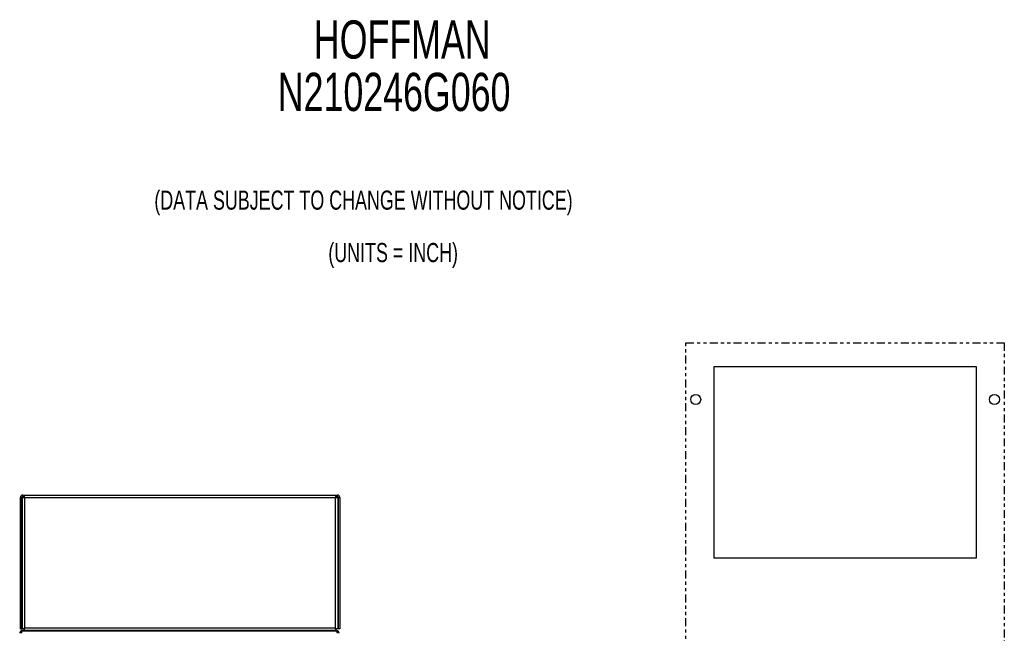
# Model space of a CAD drawing. Extents: x 2 to 64, y 0.8 to 42.
# Tile 7 of 7: x 31.4 to 62.3, y 22.7 to 42. Entities that reach past the tile are written whole.
import ezdxf

# ---------------------------------------------------------------- set-up
doc = ezdxf.new("R2010")
doc.units = 0
doc.linetypes.add('PHANTOM', pattern=[0.5, 0.25, -0.05, 0.05, -0.05, 0.05, -0.05])
for name, color, linetype in [('ACCESSORIES', 11, 'CONTINUOUS'), ('BODY', 3, 'CONTINUOUS'), ('TEXT', 7, 'CONTINUOUS')]:
    doc.layers.add(name, color=color, linetype=linetype)
doc.styles.add('SLDTEXTSTYLE0', font='TXT', dxfattribs={"width": 0.7})

# ---------------------------------------------------------------- blocks, each defined once
blk = doc.blocks.new('SW_NOTE_1')
at = {"layer": 'TEXT', "color": 0, "linetype": 'CONTINUOUS', "style": 'SLDTEXTSTYLE0', "width": 0.7}
for s, p in [('(DATA SUBJECT TO CHANGE WITHOUT NOTICE)', (1.512, 0.173)), ('(UNITS = INCH)', (6.976, -1.473))]:
    blk.add_text(s, height=0.6, dxfattribs=at).set_placement(p)

msp = doc.modelspace()

# ---------------------------------------------------------------- linework, layer by layer
at = {"layer": 'ACCESSORIES', "linetype": 'PHANTOM'}
for p, q in [((52.289, 10.953), (52.289, 31.853)), ((52.289, 31.853), (62.289, 31.853)), ((62.289, 31.853), (62.289, 10.953))]:
    msp.add_line(p, q, dxfattribs=at)
at = {"layer": 'ACCESSORIES', "linetype": 'CONTINUOUS'}
for p, q in [((61.414, 31.103), (53.164, 31.103)), ((53.164, 31.103), (53.164, 25.103)), ((61.414, 25.103), (61.414, 31.103)), ((53.164, 25.103), (61.414, 25.103))]:
    msp.add_line(p, q, dxfattribs=at)
for centre in [(52.599, 30.073), (61.979, 30.073)]:
    msp.add_circle(centre, 0.156, dxfattribs=at)
at = {"layer": 'BODY', "linetype": 'CONTINUOUS'}
for p, q in [((31.39, 22.87), (31.39, 26.993)), ((31.437, 26.993), (31.39, 26.993)), ((31.437, 22.87), (31.437, 26.993)), ((31.443, 26.993), (31.443, 22.87)), ((31.443, 26.993), (31.52, 26.993)), ((31.467, 27.023), (31.467, 27.07)), ((31.467, 27.07), (31.52, 27.07)), ((31.467, 27.023), (31.52, 27.023)), ((31.52, 26.993), (31.52, 27.07)), ((31.52, 27.07), (41.29, 27.07)), ((31.52, 26.993), (31.52, 22.9)), ((31.52, 26.993), (41.29, 26.993)), ((41.29, 27.07), (41.29, 26.993)), ((41.29, 27.07), (41.343, 27.07)), ((41.29, 27.023), (41.343, 27.023)), ((41.29, 22.9), (41.29, 26.993)), ((41.29, 26.993), (41.367, 26.993)), ((41.343, 27.023), (41.343, 27.07)), ((41.367, 22.87), (41.367, 26.993)), ((41.373, 26.993), (41.373, 22.87)), ((41.373, 26.993), (41.42, 26.993)), ((41.42, 26.993), (41.42, 22.87)), ((31.52, 22.9), (41.29, 22.9)), ((31.52, 22.87), (31.52, 22.9)), ((41.29, 22.87), (41.29, 22.9)), ((31.39, 22.87), (31.437, 22.87)), ((31.442, 22.808), (31.437, 22.82)), ((41.327, 22.82), (31.437, 22.82)), ((31.437, 22.82), (31.437, 22.809)), ((31.52, 22.87), (31.443, 22.87)), ((31.446, 22.81), (41.318, 22.81)), ((31.52, 22.823), (31.52, 22.87)), ((31.52, 22.823), (41.29, 22.823)), ((41.367, 22.87), (41.29, 22.87)), ((41.29, 22.87), (41.29, 22.823)), ((41.327, 22.82), (41.323, 22.81)), ((41.327, 22.82), (41.327, 22.809)), ((41.42, 22.87), (41.373, 22.87))]:
    msp.add_line(p, q, dxfattribs=at)
for points in [[(31.446, 22.81), (31.444, 22.81), (31.442, 22.81), (31.439, 22.81), (31.437, 22.809), (31.435, 22.809), (31.433, 22.809), (31.431, 22.808), (31.428, 22.808), (31.426, 22.808), (31.424, 22.807), (31.422, 22.806), (31.42, 22.806), (31.418, 22.805), (31.416, 22.804), (31.414, 22.803), (31.412, 22.802), (31.41, 22.801), (31.408, 22.8), (31.406, 22.799), (31.404, 22.798), (31.402, 22.797), (31.4, 22.796), (31.398, 22.794), (31.397, 22.793), (31.395, 22.792), (31.393, 22.79), (31.392, 22.789), (31.39, 22.787), (31.389, 22.785), (31.387, 22.784), (31.386, 22.782), (31.384, 22.78), (31.383, 22.779), (31.382, 22.777), (31.38, 22.775), (31.379, 22.773), (31.378, 22.771), (31.377, 22.769), (31.376, 22.767), (31.375, 22.765), (31.374, 22.763), (31.373, 22.761), (31.372, 22.759), (31.371, 22.757), (31.371, 22.755), (31.37, 22.753), (31.369, 22.751), (31.369, 22.749), (31.369, 22.747), (31.368, 22.744), (31.368, 22.742), (31.368, 22.74), (31.367, 22.738), (31.367, 22.736), (31.367, 22.733), (31.367, 22.731)], [(31.427, 22.755), (31.426, 22.755), (31.426, 22.754), (31.425, 22.754), (31.424, 22.753), (31.424, 22.753), (31.423, 22.753), (31.423, 22.752), (31.422, 22.752), (31.422, 22.751), (31.421, 22.751), (31.421, 22.75), (31.421, 22.749), (31.42, 22.749), (31.42, 22.748), (31.419, 22.748), (31.419, 22.747), (31.419, 22.746), (31.418, 22.746), (31.418, 22.745), (31.418, 22.745), (31.418, 22.744), (31.417, 22.743), (31.417, 22.743), (31.417, 22.742), (31.417, 22.741), (31.417, 22.741), (31.416, 22.74), (31.416, 22.739), (31.416, 22.739), (31.416, 22.738), (31.416, 22.737), (31.416, 22.737), (31.416, 22.736), (31.416, 22.735), (31.415, 22.735), (31.415, 22.734), (31.415, 22.733), (31.415, 22.733), (31.415, 22.732), (31.415, 22.731)], [(31.422, 22.731), (31.422, 22.732), (31.423, 22.734), (31.423, 22.735), (31.423, 22.736), (31.423, 22.738), (31.424, 22.739), (31.424, 22.74), (31.424, 22.742), (31.424, 22.743), (31.425, 22.744), (31.425, 22.745), (31.425, 22.747), (31.425, 22.748), (31.426, 22.749), (31.426, 22.75), (31.426, 22.752), (31.426, 22.753), (31.427, 22.754), (31.427, 22.755), (31.427, 22.757), (31.427, 22.758), (31.428, 22.759), (31.428, 22.76), (31.428, 22.761), (31.428, 22.763), (31.429, 22.764), (31.429, 22.765), (31.429, 22.766), (31.429, 22.767), (31.43, 22.768), (31.43, 22.77), (31.43, 22.771), (31.43, 22.772), (31.431, 22.773), (31.431, 22.774), (31.431, 22.775), (31.431, 22.776), (31.432, 22.777), (31.432, 22.778), (31.432, 22.779), (31.432, 22.78), (31.433, 22.781), (31.433, 22.782), (31.433, 22.783), (31.433, 22.784), (31.434, 22.785), (31.434, 22.786), (31.434, 22.787), (31.434, 22.788), (31.435, 22.789), (31.435, 22.79), (31.435, 22.791), (31.435, 22.791), (31.436, 22.792), (31.436, 22.793), (31.436, 22.794), (31.436, 22.795), (31.437, 22.795), (31.437, 22.796), (31.437, 22.797), (31.437, 22.798), (31.438, 22.798), (31.438, 22.799), (31.438, 22.8), (31.438, 22.8), (31.439, 22.801), (31.439, 22.801), (31.439, 22.802), (31.439, 22.803), (31.439, 22.803), (31.44, 22.804), (31.44, 22.804), (31.44, 22.805), (31.44, 22.805), (31.441, 22.806), (31.441, 22.806), (31.441, 22.806), (31.441, 22.807), (31.442, 22.807), (31.442, 22.808), (31.442, 22.808), (31.442, 22.808), (31.443, 22.808), (31.443, 22.809), (31.443, 22.809), (31.443, 22.809), (31.444, 22.809), (31.444, 22.81), (31.444, 22.81), (31.444, 22.81), (31.445, 22.81), (31.445, 22.81), (31.445, 22.81), (31.445, 22.81), (31.446, 22.81), (31.446, 22.81)], [(41.318, 22.81), (41.318, 22.81), (41.319, 22.81), (41.319, 22.81), (41.32, 22.809), (41.32, 22.809), (41.321, 22.809), (41.321, 22.808), (41.321, 22.808), (41.322, 22.808), (41.322, 22.807), (41.323, 22.806), (41.323, 22.806), (41.324, 22.805), (41.324, 22.804), (41.324, 22.803), (41.325, 22.802), (41.325, 22.801), (41.326, 22.8), (41.326, 22.799), (41.327, 22.798), (41.327, 22.797), (41.327, 22.796), (41.328, 22.794), (41.328, 22.793), (41.329, 22.792), (41.329, 22.79), (41.33, 22.789), (41.33, 22.787), (41.33, 22.785), (41.331, 22.784), (41.331, 22.782), (41.332, 22.78), (41.332, 22.779), (41.333, 22.777), (41.333, 22.775), (41.333, 22.773), (41.334, 22.771), (41.334, 22.769), (41.335, 22.767), (41.335, 22.765), (41.336, 22.763), (41.336, 22.761), (41.336, 22.759), (41.337, 22.757), (41.337, 22.755), (41.338, 22.753), (41.338, 22.751), (41.338, 22.749), (41.339, 22.747), (41.339, 22.744), (41.34, 22.742), (41.34, 22.74), (41.341, 22.738), (41.341, 22.736), (41.341, 22.733), (41.342, 22.731)], [(41.397, 22.731), (41.397, 22.733), (41.397, 22.736), (41.396, 22.738), (41.396, 22.74), (41.396, 22.742), (41.396, 22.744), (41.395, 22.747), (41.395, 22.749), (41.394, 22.751), (41.394, 22.753), (41.393, 22.755), (41.393, 22.757), (41.392, 22.759), (41.391, 22.761), (41.39, 22.763), (41.389, 22.765), (41.388, 22.767), (41.387, 22.769), (41.386, 22.771), (41.385, 22.773), (41.384, 22.775), (41.382, 22.777), (41.381, 22.779), (41.38, 22.78), (41.378, 22.782), (41.377, 22.784), (41.375, 22.785), (41.374, 22.787), (41.372, 22.789), (41.371, 22.79), (41.369, 22.792), (41.367, 22.793), (41.365, 22.794), (41.364, 22.796), (41.362, 22.797), (41.36, 22.798), (41.358, 22.799), (41.356, 22.8), (41.354, 22.801), (41.352, 22.802), (41.35, 22.803), (41.348, 22.804), (41.346, 22.805), (41.344, 22.806), (41.342, 22.807), (41.34, 22.807), (41.338, 22.808), (41.336, 22.808), (41.333, 22.809), (41.331, 22.809), (41.329, 22.809), (41.327, 22.809), (41.325, 22.81), (41.322, 22.81), (41.32, 22.81), (41.318, 22.81)], [(41.349, 22.731), (41.349, 22.732), (41.349, 22.733), (41.349, 22.733), (41.349, 22.734), (41.349, 22.735), (41.348, 22.735), (41.348, 22.736), (41.348, 22.737), (41.348, 22.737), (41.348, 22.738), (41.348, 22.739), (41.348, 22.739), (41.348, 22.74), (41.347, 22.741), (41.347, 22.741), (41.347, 22.742), (41.347, 22.743), (41.347, 22.743), (41.346, 22.744), (41.346, 22.745), (41.346, 22.745), (41.345, 22.746), (41.345, 22.747), (41.345, 22.747), (41.344, 22.748), (41.344, 22.748), (41.344, 22.749), (41.343, 22.75), (41.343, 22.75), (41.342, 22.751), (41.342, 22.751), (41.342, 22.752), (41.341, 22.752), (41.341, 22.753), (41.34, 22.753), (41.339, 22.753), (41.339, 22.754), (41.338, 22.754), (41.338, 22.755), (41.337, 22.755)]]:
    msp.add_lwpolyline(points, dxfattribs=at)
for centre, radius, start, end in [((31.467, 26.993), 0.077, 90, 180), ((31.467, 26.993), 0.03, 90, 180), ((41.343, 26.993), 0.077, 0, 90), ((41.343, 26.993), 0.03, 0, 90)]:
    msp.add_arc(centre, radius, start, end, dxfattribs=at)

# ---------------------------------------------------------------- block references
at = {"layer": 'TEXT'}
msp.add_blockref('SW_NOTE_1', (34.084, 35.861), dxfattribs=at)

# ---------------------------------------------------------------- texts
at = {"layer": 'TEXT', "color": 0, "linetype": 'CONTINUOUS', "style": 'SLDTEXTSTYLE0', "width": 0.7}
for s, p in [('HOFFMAN', (40.606, 40.778)), ('N210246G060', (39.473, 39.132))]:
    msp.add_text(s, height=1.2, dxfattribs=at).set_placement(p)

doc.saveas('drawing.dxf')
